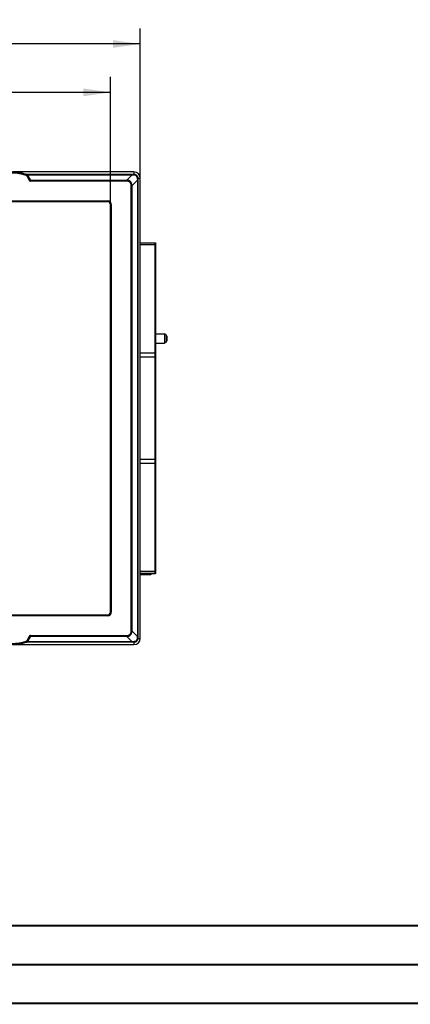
# Model space of a CAD drawing. Header units: millimetres. Extents: x 0 to 420, y 0 to 297.
# Tile 3 of 136: x 148 to 198, y 0 to 127. Entities that reach past the tile are written whole.
import ezdxf

# ---------------------------------------------------------------- set-up
doc = ezdxf.new("R2010")
doc.units = ezdxf.units.MM
doc.header["$LTSCALE"] = 23.1
doc.layers.get('0').update_dxf_attribs({"linetype": 'CONTINUOUS'})
doc.layers.add('DIM_PILOTEES', color=7, linetype='CONTINUOUS')
doc.styles.get("Standard").update_dxf_attribs({"font": 'txt', "width": 0.7})
doc.dimstyles.new('DIMSTYLE_2', dxfattribs={"dimtxt": 2.5, "dimasz": 3.5, "dimexe": 2, "dimexo": 0, "dimtad": 1, "dimdec": 0, "dimlfac": 5, "dimdsep": 46, "dimtxsty": 'Standard', "dimblk": '_FILLED', "dimblk1": '_FILLED', "dimblk2": '_FILLED', "dimcen": 0.09, "dimazin": 2, "dimtp": 0.5, "dimtm": 0.5, "dimtfac": 1, "dimtdec": 0, "dimtofl": 0, "dimtmove": 0, "dimatfit": 3, "dimldrblk": '_FILLED', "dimfxl": 0, "dimtolj": 1, "dimarcsym": 0})
doc.dimstyles.new('DIMSTYLE_3', dxfattribs={"dimtxt": 2.5, "dimasz": 3.5, "dimexe": 2, "dimexo": 0, "dimtad": 1, "dimlfac": 5, "dimdsep": 46, "dimtxsty": 'Standard', "dimblk": '_FILLED', "dimblk1": '_FILLED', "dimblk2": '_FILLED', "dimcen": 0.09, "dimazin": 2, "dimtp": 0.8, "dimtm": 0.8, "dimtfac": 1, "dimtofl": 0, "dimtmove": 0, "dimatfit": 3, "dimldrblk": '_FILLED', "dimfxl": 0, "dimtolj": 1, "dimarcsym": 0})

# ---------------------------------------------------------------- blocks, each defined once
blk = doc.blocks.new('_FILLED')
at = {"color": 0, "linetype": 'ByBlock'}
blk.add_solid([(0, 0), (-1, 0.143), (-1, -0.143)], dxfattribs=at)
blk = doc.blocks.new('*D2')
at = {"layer": 'DIM_PILOTEES', "color": 2, "linetype": 'Continuous'}
for p, q in [((82.15, 103.1), (82.15, 119.57)), ((159.6, 103.1), (159.6, 119.57)), ((82.15, 117.57), (120.87, 117.57)), ((159.6, 117.57), (120.87, 117.57))]:
    blk.add_line(p, q, dxfattribs=at)
at = {"layer": 'DIM_PILOTEES', "color": 2, "linetype": 'Continuous', "xscale": 3.5, "yscale": 3.5, "zscale": 3.5, "rotation": 180}
blk.add_blockref('_FILLED', (82.15, 117.57), dxfattribs=at)
at = {"layer": 'DIM_PILOTEES', "color": 2, "linetype": 'Continuous', "xscale": 3.5, "yscale": 3.5, "zscale": 3.5}
blk.add_blockref('_FILLED', (159.6, 117.57), dxfattribs=at)
at = {"layer": 'DIM_PILOTEES', "color": 2, "linetype": 'Continuous', "insert": (120.87, 120.7), "char_height": 2.5, "width": 8.5714, "attachment_point": 2, "line_spacing_factor": 0.9}
blk.add_mtext('{\\ftxt;\\W0.0001;\\H0.0001;\\~}{\\ftxt;\\W2.2857142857;\\H2.5; }{\\ftxt;\\W0.0001;\\H0.0001;\\~}', dxfattribs=at)
blk = doc.blocks.new('*D4')
at = {"layer": 'DIM_PILOTEES', "color": 2, "linetype": 'Continuous'}
for p, q in [((78.32, 106.5), (78.32, 125.82)), ((163.42, 106.5), (163.42, 125.82)), ((78.32, 123.82), (120.87, 123.82)), ((163.42, 123.82), (120.87, 123.82))]:
    blk.add_line(p, q, dxfattribs=at)
at = {"layer": 'DIM_PILOTEES', "color": 2, "linetype": 'Continuous', "xscale": 3.5, "yscale": 3.5, "zscale": 3.5, "rotation": 180}
blk.add_blockref('_FILLED', (78.32, 123.82), dxfattribs=at)
at = {"layer": 'DIM_PILOTEES', "color": 2, "linetype": 'Continuous', "xscale": 3.5, "yscale": 3.5, "zscale": 3.5}
blk.add_blockref('_FILLED', (163.42, 123.82), dxfattribs=at)
at = {"layer": 'DIM_PILOTEES', "color": 2, "linetype": 'Continuous', "insert": (120.87, 126.95), "char_height": 2.5, "width": 13.3929, "attachment_point": 2, "line_spacing_factor": 0.9}
blk.add_mtext('{\\ftxt;\\W0.0001;\\H0.0001;\\~}{\\ftxt;\\W3.5714285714;\\H2.5; }{\\ftxt;\\W0.0001;\\H0.0001;\\~}', dxfattribs=at)

msp = doc.modelspace()

# ---------------------------------------------------------------- linework, layer by layer
at = {"color": 7, "linetype": 'Continuous'}
for p, q in [((162.6238, 107.2956), (146.9481, 107.2956)), ((148.6507, 106.9952), (162.3743, 106.9952)), ((148.7678, 106.9426), (148.7365, 106.8477)), ((148.7743, 106.9504), (148.7678, 106.9426)), ((148.8784, 106.8527), (148.7918, 106.8027)), ((148.7918, 106.8027), (149.0729, 106.3159)), ((148.8673, 106.9283), (162.3743, 106.9283)), ((148.8784, 106.8527), (148.8834, 106.8589)), ((148.8784, 106.8527), (149.1595, 106.3658)), ((148.8834, 106.8589), (149.1595, 106.3658)), ((148.9354, 106.8495), (149.2716, 106.249)), ((162.3743, 106.9283), (161.695, 106.249)), ((162.3743, 106.9952), (162.3743, 106.9283)), ((162.6238, 107.2956), (162.6238, 106.9996)), ((149.1595, 106.3658), (149.0729, 106.3159)), ((149.2716, 106.249), (149.2716, 106.1178)), ((149.2716, 106.249), (161.695, 106.249)), ((161.695, 106.1178), (149.2716, 106.1178)), ((161.695, 106.1178), (161.695, 106.249)), ((162.2461, 105.5667), (162.3773, 105.5667)), ((162.2461, 48.0244), (162.2461, 105.5667)), ((163.0566, 106.246), (162.3773, 105.5667)), ((162.3773, 48.0244), (162.3773, 105.5667)), ((163.1235, 106.246), (163.0566, 106.246)), ((163.0566, 106.246), (163.0566, 47.3451)), ((163.1235, 106.246), (163.1235, 47.3451)), ((163.1278, 106.4956), (163.4238, 106.4956)), ((163.4238, 47.0956), (163.4238, 106.4956)), ((82.5238, 103.5728), (159.2238, 103.5728)), ((82.5238, 103.4929), (159.2238, 103.4929)), ((159.2238, 103.4676), (82.5238, 103.4676)), ((159.2238, 103.5728), (159.2238, 103.4676)), ((159.7011, 103.0956), (159.5959, 103.0956)), ((159.5959, 50.4956), (159.5959, 103.0956)), ((159.6211, 103.0956), (159.6211, 50.4956)), ((159.7011, 103.0956), (159.7011, 50.4956)), ((163.4238, 98.1445), (165.3401, 98.1423)), ((165.3401, 98.1244), (163.4238, 98.1238)), ((165.3439, 97.8713), (163.4238, 97.8707)), ((165.3401, 98.1244), (165.3401, 98.1423)), ((165.3401, 98.1244), (165.4438, 98.0207)), ((165.3439, 97.8713), (165.4438, 97.8551)), ((165.3439, 83.9203), (165.3439, 97.8713)), ((165.3528, 98.1297), (165.4438, 98.0379)), ((165.4438, 55.5559), (165.4438, 98.0379)), ((165.4438, 86.3956), (166.5438, 86.3956)), ((165.4438, 85.1956), (166.5438, 85.1956)), ((166.7548, 86.2549), (166.5438, 86.3956)), ((166.5438, 86.3956), (166.5438, 85.1956)), ((166.7548, 85.3362), (166.5438, 85.1956)), ((166.7548, 86.2549), (166.7548, 85.3362)), ((166.8438, 86.0885), (166.8438, 85.5026)), ((165.3439, 83.9203), (163.4238, 83.9229)), ((165.3437, 83.4638), (165.3439, 83.9203)), ((165.3439, 83.9203), (165.4438, 83.9041)), ((165.3401, 83.3956), (163.4238, 83.3956)), ((165.3401, 83.3956), (165.4438, 83.2918)), ((165.3402, 82.3908), (165.3401, 83.3956)), ((165.3436, 83.3907), (165.3437, 83.4638)), ((165.3399, 76.2756), (165.3402, 82.3908)), ((165.3399, 71.2003), (165.3399, 76.2756)), ((165.3401, 70.1956), (165.3399, 71.2003)), ((165.3401, 70.1956), (163.4238, 70.1956)), ((165.3401, 70.1956), (165.4438, 70.2993)), ((165.3437, 70.1342), (165.3436, 70.2004)), ((165.3439, 69.6708), (165.3437, 70.1342)), ((165.3439, 69.6708), (163.4238, 69.6682)), ((165.3439, 69.6708), (165.4438, 69.687)), ((165.3439, 55.7198), (165.3439, 69.6708)), ((165.3439, 55.7198), (163.4238, 55.7204)), ((165.3401, 55.4667), (163.4238, 55.4673)), ((165.3401, 55.4522), (163.4238, 55.4501)), ((164.8438, 55.3956), (163.4238, 55.3956)), ((164.7438, 55.2956), (163.4238, 55.2956)), ((164.656, 55.2956), (164.6682, 55.3956)), ((164.6682, 55.3956), (164.6682, 55.4515)), ((164.7438, 55.2956), (164.8438, 55.3956)), ((164.8438, 55.3956), (164.8438, 55.4517)), ((165.3401, 55.4667), (165.4438, 55.5704)), ((165.3401, 55.4522), (165.3401, 55.4667)), ((165.341, 55.4526), (165.3401, 55.4522)), ((165.341, 55.4526), (165.4246, 55.5366)), ((165.3439, 55.7198), (165.4438, 55.736)), ((165.3474, 55.4595), (165.4438, 55.5559)), ((82.5238, 50.1235), (159.2238, 50.1235)), ((159.2238, 50.0983), (82.5238, 50.0983)), ((159.2238, 50.0183), (82.5238, 50.0183)), ((159.2238, 50.0183), (159.2238, 50.1235)), ((159.7011, 50.4956), (159.5959, 50.4956)), ((149.0729, 47.2753), (148.7918, 46.7884)), ((149.1595, 47.2253), (148.8784, 46.7384)), ((148.8834, 46.7322), (149.1595, 47.2253)), ((149.2716, 47.3421), (148.9354, 46.7416)), ((149.1595, 47.2253), (149.0729, 47.2753)), ((149.2716, 47.4733), (161.695, 47.4733)), ((149.2716, 47.3421), (149.2716, 47.4733)), ((161.695, 47.3421), (149.2716, 47.3421)), ((161.695, 47.4733), (161.695, 47.3421)), ((161.695, 47.3421), (162.3743, 46.6628)), ((162.2461, 48.0244), (162.3773, 48.0244)), ((162.3773, 48.0244), (163.0566, 47.3451)), ((163.1235, 47.3451), (163.0566, 47.3451)), ((163.1278, 47.0956), (163.4238, 47.0956)), ((146.948, 46.2956), (162.6238, 46.2956)), ((162.3743, 46.5959), (148.6507, 46.5959)), ((148.7678, 46.6485), (148.7365, 46.7435)), ((148.7678, 46.6485), (148.7743, 46.6407)), ((148.8784, 46.7384), (148.7918, 46.7884)), ((162.3743, 46.6628), (148.8673, 46.6628)), ((148.8784, 46.7384), (148.8834, 46.7322)), ((162.3743, 46.5959), (162.3743, 46.6628)), ((162.6238, 46.5916), (162.6238, 46.2956)), ((409.86, 10.0737), (25.007, 10.0134))]:
    msp.add_line(p, q, dxfattribs=at)
at = {"color": 7, "linetype": 'Continuous', "const_width": 0.25}
for points in [[(409.8307, 10.048), (25, 10)], [(20, 5), (415, 5)], [(420, 0), (0, 0)]]:
    msp.add_lwpolyline(points, dxfattribs=at)
at = {"color": 7, "linetype": 'Continuous'}
for centre, radius, start, end in [((146.8738, 101.1956), 6.0511, 71.760191, 108.239809), ((146.8738, 101.1956), 5.9511, 71.760191, 108.239809), ((146.8736, 101.8976), 5.3984, 70.780391, 89.210263), ((146.8736, 101.956), 5.3395, 70.757459, 88.819781), ((148.7052, 106.7527), 0.2, 30.003353, 71.756838), ((148.7105, 106.7637), 0.1973, 52.266423, 71.128582), ((148.7102, 106.763), 0.198, 28.949315, 52.314466), ((148.7102, 106.7237), 0.258, 29.192737, 52.488556), ((162.3699, 114.3754), 7.3802, 270.034597, 271.972122), ((163.6872, 124.5852), 17.7056, 265.747486, 266.670674), ((162.6238, 106.4956), 0.8, 0, 90), ((180.7256, 107.5598), 17.7178, 183.329643, 184.252197), ((159.2238, 103.0956), 0.4773, 0, 90), ((159.2238, 103.0956), 0.3973, 0, 90), ((159.2238, 103.0956), 0.3721, 0, 90), ((166.6438, 86.0885), 0.2, 0, 56.309932), ((166.6438, 85.5026), 0.2, 303.690068, 360), ((159.2238, 50.4956), 0.4773, 270, 360), ((159.2238, 50.4956), 0.3973, 270, 360), ((159.2238, 50.4956), 0.3721, 270, 360), ((162.6238, 47.0956), 0.8, 270, 360), ((180.7135, 46.0322), 17.7057, 175.747488, 176.670672), ((170.5036, 47.3495), 7.3802, 180.034596, 181.972124), ((146.8738, 52.3956), 6.0511, 251.760191, 288.239809), ((146.8738, 52.3956), 5.9511, 251.760191, 288.239809), ((146.8732, 51.6373), 5.3417, 270.802043, 289.23874), ((146.8734, 51.6948), 5.3997, 270.792772, 287.388825), ((146.873, 51.6967), 5.4017, 287.386603, 289.214756), ((148.7052, 46.8385), 0.2, 288.243162, 329.996647), ((148.7105, 46.8274), 0.1973, 288.871009, 307.733986), ((148.7102, 46.8281), 0.198, 307.68555, 331.050669), ((148.7102, 46.8674), 0.258, 307.511179, 330.807527), ((163.688, 28.9941), 17.7175, 93.329635, 94.252204)]:
    msp.add_arc(centre, radius, start, end, dxfattribs=at)
for points, knots in [([(148.6333, 106.9972), (148.6419, 106.9942), (148.689, 106.9789), (148.736, 106.9634), (148.7743, 106.9504)], [0, 0, 0, 0, 0.18379522, 1, 1, 1, 1]), ([(148.6507, 106.9952), (148.6602, 106.9927), (148.7077, 106.9808), (148.7552, 106.9687), (148.7931, 106.9589)], [0, 0, 0, 0, 0.19973218, 1, 1, 1, 1]), ([(148.7743, 106.9504), (148.7756, 106.95), (148.7829, 106.9497), (148.7891, 106.9548), (148.7931, 106.9589)], [0, 0, 0, 0, 0.19855013, 1, 1, 1, 1]), ([(148.8312, 106.9198), (148.8332, 106.9184), (148.846, 106.9143), (148.8589, 106.9221), (148.8673, 106.9283)], [0, 0, 0, 0, 0.18881848, 1, 1, 1, 1]), ([(148.8834, 106.8589), (148.8876, 106.8521), (148.9065, 106.8429), (148.9253, 106.8463), (148.9354, 106.8495)], [0, 0, 0, 0, 0.42660211, 1, 1, 1, 1]), ([(162.6238, 106.9996), (162.6895, 107.0009), (162.8232, 106.9761), (162.992, 106.8637), (163.1044, 106.6949), (163.1292, 106.5612), (163.1278, 106.4956)], [0, 0, 0, 0, 0.24944073, 0.49999807, 0.75055245, 1, 1, 1, 1]), ([(162.6238, 106.9996), (162.628, 106.9971), (162.6357, 106.9874), (162.6492, 106.9577), (162.6553, 106.93), (162.659, 106.9095)], [0, 0, 0, 0, 0.14623548, 0.36340966, 1, 1, 1, 1]), ([(162.659, 106.9095), (162.7537, 106.9039), (162.9402, 106.812), (163.0322, 106.6254), (163.0378, 106.5307)], [0, 0, 0, 0, 0.49999805, 1, 1, 1, 1]), ([(149.0729, 106.3159), (149.0853, 106.2943), (149.1015, 106.247), (149.1406, 106.1828), (149.197, 106.1322), (149.247, 106.1178), (149.2716, 106.1178)], [0, 0, 0, 0, 0.25088373, 0.5013696, 0.75133627, 1, 1, 1, 1]), ([(149.2716, 106.249), (149.2602, 106.2558), (149.2328, 106.2758), (149.1928, 106.3133), (149.1697, 106.3479), (149.1595, 106.3658)], [0, 0, 0, 0, 0.2430733, 0.62096752, 1, 1, 1, 1]), ([(162.3773, 105.5667), (162.3707, 105.6547), (162.3344, 105.8305), (162.1877, 106.0594), (161.9588, 106.2061), (161.7829, 106.2424), (161.695, 106.249)], [0, 0, 0, 0, 0.25016102, 0.49997381, 0.74980603, 1, 1, 1, 1]), ([(162.2461, 105.5667), (162.2461, 105.64), (162.2281, 105.788), (162.1138, 105.9855), (161.9163, 106.0998), (161.7683, 106.1178), (161.695, 106.1178)], [0, 0, 0, 0, 0.25054729, 0.49996912, 0.74941655, 1, 1, 1, 1]), ([(163.1278, 106.4956), (163.1254, 106.4997), (163.1157, 106.5074), (163.086, 106.5209), (163.0583, 106.527), (163.0378, 106.5307)], [0, 0, 0, 0, 0.14623476, 0.36340875, 1, 1, 1, 1]), ([(163.1278, 106.4956), (163.1272, 106.475), (163.1247, 106.3919), (163.1235, 106.3087), (163.1235, 106.246)], [0, 0, 0, 0, 0.24705751, 1, 1, 1, 1]), ([(165.3439, 97.8713), (165.3438, 97.9044), (165.3434, 97.9644), (165.3432, 98.0351), (165.3418, 98.0796), (165.3424, 98.1029), (165.3397, 98.1154), (165.3415, 98.1235), (165.3401, 98.1244)], [0, 0, 0, 0, 0.39166995, 0.71277068, 0.83390035, 0.92382305, 0.97971051, 1, 1, 1, 1]), ([(165.3401, 55.4667), (165.3415, 55.4677), (165.3397, 55.4757), (165.3424, 55.4883), (165.3418, 55.5117), (165.3432, 55.5561), (165.3434, 55.6268), (165.3438, 55.6868), (165.3439, 55.7198)], [0, 0, 0, 0, 0.02028085, 0.07629862, 0.16661013, 0.28802246, 0.608638, 1, 1, 1, 1]), ([(149.2716, 47.4733), (149.247, 47.4733), (149.197, 47.4589), (149.1406, 47.4084), (149.1015, 47.3441), (149.0853, 47.2968), (149.0729, 47.2753)], [0, 0, 0, 0, 0.24865484, 0.49861496, 0.7491137, 1, 1, 1, 1]), ([(149.1595, 47.2253), (149.1662, 47.2372), (149.1951, 47.2833), (149.2368, 47.3212), (149.2716, 47.3421)], [0, 0, 0, 0, 0.25241699, 1, 1, 1, 1]), ([(161.695, 47.4733), (161.7683, 47.4733), (161.9163, 47.4913), (162.1138, 47.6056), (162.2281, 47.8031), (162.2461, 47.9511), (162.2461, 48.0244)], [0, 0, 0, 0, 0.25054724, 0.49996916, 0.74941677, 1, 1, 1, 1]), ([(161.695, 47.3421), (161.7829, 47.3487), (161.9587, 47.385), (162.1877, 47.5317), (162.3344, 47.7606), (162.3707, 47.9365), (162.3773, 48.0244)], [0, 0, 0, 0, 0.25016098, 0.49997385, 0.74980622, 1, 1, 1, 1]), ([(163.1278, 47.0956), (163.1292, 47.0299), (163.1044, 46.8962), (162.992, 46.7274), (162.8232, 46.6151), (162.6895, 46.5903), (162.6238, 46.5916)], [0, 0, 0, 0, 0.24944073, 0.49999814, 0.75055244, 1, 1, 1, 1]), ([(163.0378, 47.0604), (163.0322, 46.9657), (162.9402, 46.7792), (162.7537, 46.6872), (162.659, 46.6816)], [0, 0, 0, 0, 0.49999809, 1, 1, 1, 1]), ([(163.1278, 47.0956), (163.1254, 47.0914), (163.1157, 47.0837), (163.086, 47.0702), (163.0583, 47.0641), (163.0378, 47.0604)], [0, 0, 0, 0, 0.14623548, 0.36340965, 1, 1, 1, 1]), ([(148.6333, 46.5939), (148.6221, 46.5899), (148.5735, 46.5721), (148.5249, 46.5544), (148.4871, 46.5418)], [0, 0, 0, 0, 0.23051816, 1, 1, 1, 1]), ([(148.6333, 46.5939), (148.6419, 46.5969), (148.689, 46.6123), (148.736, 46.6277), (148.7743, 46.6407)], [0, 0, 0, 0, 0.18379551, 1, 1, 1, 1]), ([(148.6507, 46.5959), (148.6602, 46.5985), (148.7077, 46.6103), (148.7552, 46.6224), (148.7931, 46.6323)], [0, 0, 0, 0, 0.19973272, 1, 1, 1, 1]), ([(148.7931, 46.6323), (148.7915, 46.6339), (148.7865, 46.6385), (148.7789, 46.642), (148.7743, 46.6407)], [0, 0, 0, 0, 0.32048532, 1, 1, 1, 1]), ([(148.8673, 46.6628), (148.8639, 46.6653), (148.8538, 46.672), (148.8382, 46.6762), (148.8312, 46.6714)], [0, 0, 0, 0, 0.32892448, 1, 1, 1, 1]), ([(148.9354, 46.7416), (148.9253, 46.7448), (148.9065, 46.7483), (148.8876, 46.739), (148.8834, 46.7322)], [0, 0, 0, 0, 0.57339789, 1, 1, 1, 1]), ([(162.6238, 46.5916), (162.6033, 46.5922), (162.5202, 46.5947), (162.437, 46.5959), (162.3743, 46.5959)], [0, 0, 0, 0, 0.24705822, 1, 1, 1, 1]), ([(162.6238, 46.5916), (162.628, 46.594), (162.6357, 46.6037), (162.6492, 46.6335), (162.6553, 46.6611), (162.659, 46.6816)], [0, 0, 0, 0, 0.14623479, 0.36340879, 1, 1, 1, 1])]:
    msp.add_open_spline(points, degree=3, knots=knots, dxfattribs=at)
for points in [[(148.6333, 106.9972), (148.6389, 106.9955), (148.6449, 106.9949), (148.6507, 106.9952)], [(148.7365, 106.8477), (148.7591, 106.8402), (148.7799, 106.8233), (148.7918, 106.8027)], [(148.7931, 106.9589), (148.819, 106.9521), (148.8442, 106.9419), (148.8673, 106.9283)], [(148.6507, 46.5959), (148.6449, 46.5963), (148.6389, 46.5956), (148.6333, 46.5939)], [(148.7918, 46.7884), (148.7799, 46.7679), (148.7591, 46.7509), (148.7365, 46.7435)], [(148.7931, 46.6323), (148.819, 46.639), (148.8443, 46.6492), (148.8673, 46.6628)]]:
    msp.add_open_spline(points, degree=3, dxfattribs=at)

# ---------------------------------------------------------------- dimensions: what is measured, and where the dimension line sits
at = {"layer": 'DIM_PILOTEES', "color": 2, "linetype": 'Continuous'}
dim = msp.add_linear_dim(base=(163.4238, 123.8233), p1=(78.3238, 106.4956), p2=(163.4238, 106.4956), text='{\\ftxt;\\W0.0001;\\H0.0001;\\~}{\\ftxt;\\W3.5714285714;\\H2.5; }{\\ftxt;\\W0.0001;\\H0.0001;\\~}', dimstyle='DIMSTYLE_3', dxfattribs=at)
dim.commit()
dim.dimension.update_dxf_attribs({"geometry": '*D4', "text_midpoint": (120.5167, 123.8233), "dimtype": 160})
dim = msp.add_linear_dim(base=(82.1518, 117.5741), p1=(159.5959, 103.0956), p2=(82.1518, 103.0956), angle=180, text='{\\ftxt;\\W0.0001;\\H0.0001;\\~}{\\ftxt;\\W2.2857142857;\\H2.5; }{\\ftxt;\\W0.0001;\\H0.0001;\\~}', dimstyle='DIMSTYLE_2', dxfattribs=at)
dim.commit()
dim.dimension.update_dxf_attribs({"geometry": '*D2', "text_midpoint": (120.5167, 117.5741), "dimtype": 160})

doc.saveas('drawing.dxf')
